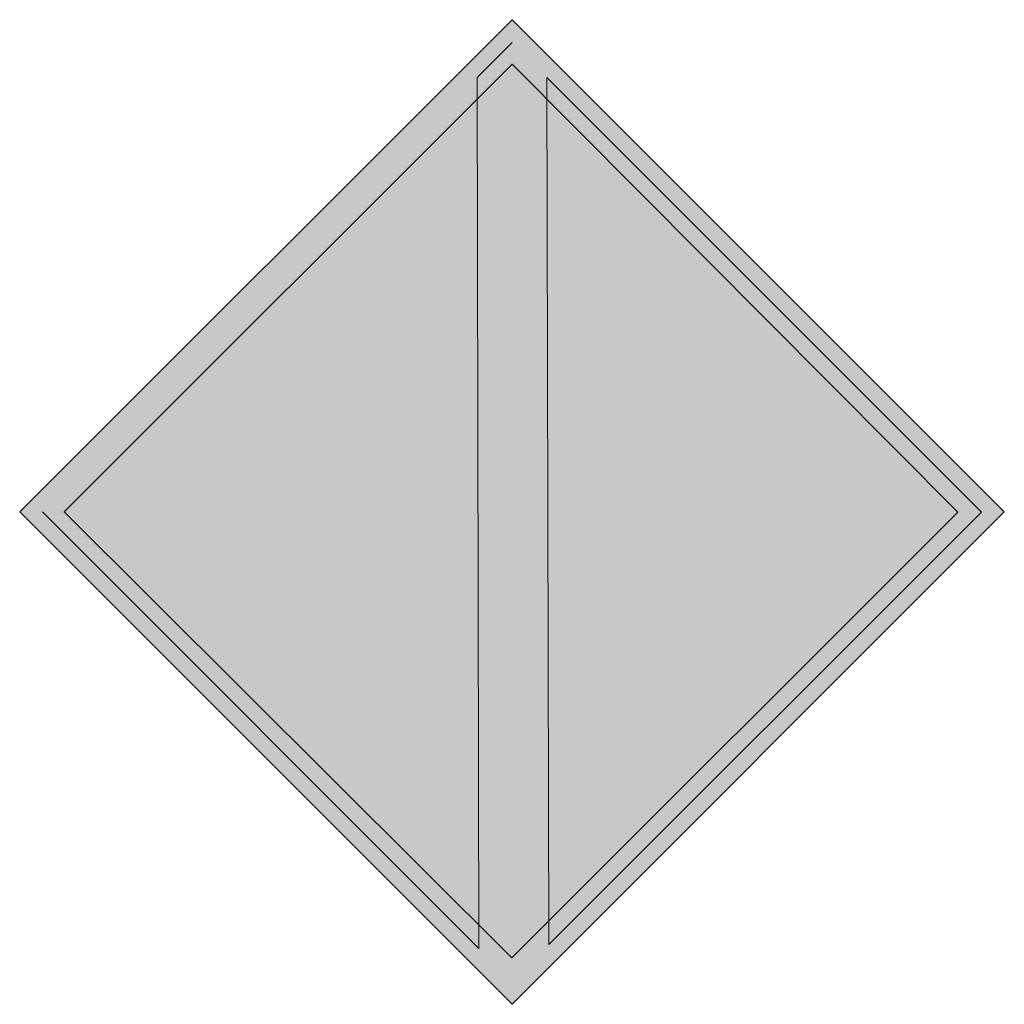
# Model space of a CAD drawing. Header units: metres. Extents: x -0.002 to 0.002, y -0.002 to 0.002.
import ezdxf

# ---------------------------------------------------------------- set-up
doc = ezdxf.new("R2010")
doc.units = ezdxf.units.M
doc.header["$MEASUREMENT"] = 0
doc.layers.add('SIG_BOStrab_St6_flf', color=7, linetype='Continuous', lineweight=0, true_color=0x108de0)
doc.layers.add('SIG_BOStrab_St6_sym', color=7, linetype='Continuous', lineweight=0)

msp = doc.modelspace()

# ---------------------------------------------------------------- hatches: boundary and pattern name
at = {"layer": 'SIG_BOStrab_St6_flf', "true_color": 0xffffff}
h = msp.add_hatch(color=7, dxfattribs=at)
h.dxf.hatch_style = 1
h.paths.add_polyline_path([(0.002, 0), (0, 0.002), (-0.002, 0), (0, -0.002)])
h.paths.add_polyline_path([(0.0001495, -0.0017574), (0.0001493, -0.0016618), (-0.0000002, -0.0018113), (-0.00182, 0.0000002), (0.0000002, 0.00182), (0.0001421, 0.0016774), (0.0001419, 0.0017654), (0.0019071, -0.0000002)], flags=16)
h = msp.add_hatch(color=7, dxfattribs=at)
h.dxf.hatch_style = 1
h.paths.add_polyline_path([(0.0001421, 0.0016774), (0.0000002, 0.00182), (-0.0001416, 0.0016782), (-0.0001343, -0.0016778), (-0.0000002, -0.0018113), (0.0001493, -0.0016618)])
at = {"layer": 'SIG_BOStrab_St6_flf'}
h = msp.add_hatch(color=256, dxfattribs=at)
h.dxf.hatch_style = 1
h.paths.add_polyline_path([(-0.00182, 0.0000002), (-0.0001343, -0.0016778), (-0.0001416, 0.0016782)])
h.paths.add_polyline_path([(0.0001493, -0.0016618), (0.0018113, -0.0000002), (0.0001421, 0.0016774)])
at = {"layer": 'SIG_BOStrab_St6_sym'}
h = msp.add_hatch(color=256, dxfattribs=at)
h.dxf.hatch_style = 1
h.paths.add_polyline_path([(0.0019071, -0.0000002), (0.0000002, 0.0019071), (-0.0019071, 0.0000002), (-0.0000002, -0.0019071)])
h.paths.add_polyline_path([(-0.00182, 0.0000002), (0.0000002, 0.00182), (0.0018113, -0.0000002), (-0.0000002, -0.0018113)], flags=16)

# ---------------------------------------------------------------- linework, layer by layer
for p, q in [((-0.002, 0), (0, 0.002)), ((0, 0.002), (0.002, 0)), ((0.0000002, 0.0019071), (-0.0001418, 0.0017652)), ((0.0000002, 0.00182), (-0.00182, 0.0000002)), ((0.0018113, -0.0000002), (0.0000002, 0.00182)), ((-0.0001418, 0.0017652), (-0.0001341, -0.0017732)), ((0.0001495, -0.0017574), (0.0001419, 0.0017654)), ((0.0019071, -0.0000002), (0.0001419, 0.0017654)), ((0, -0.002), (-0.002, 0)), ((-0.0019071, 0.0000002), (-0.0001341, -0.0017732)), ((-0.00182, 0.0000002), (-0.0000002, -0.0018113)), ((-0.0000002, -0.0018113), (0.0018113, -0.0000002)), ((0.002, 0), (0, -0.002)), ((0.0001495, -0.0017574), (0.0019071, -0.0000002))]:
    msp.add_line(p, q, dxfattribs=at)

doc.saveas('drawing.dxf')
